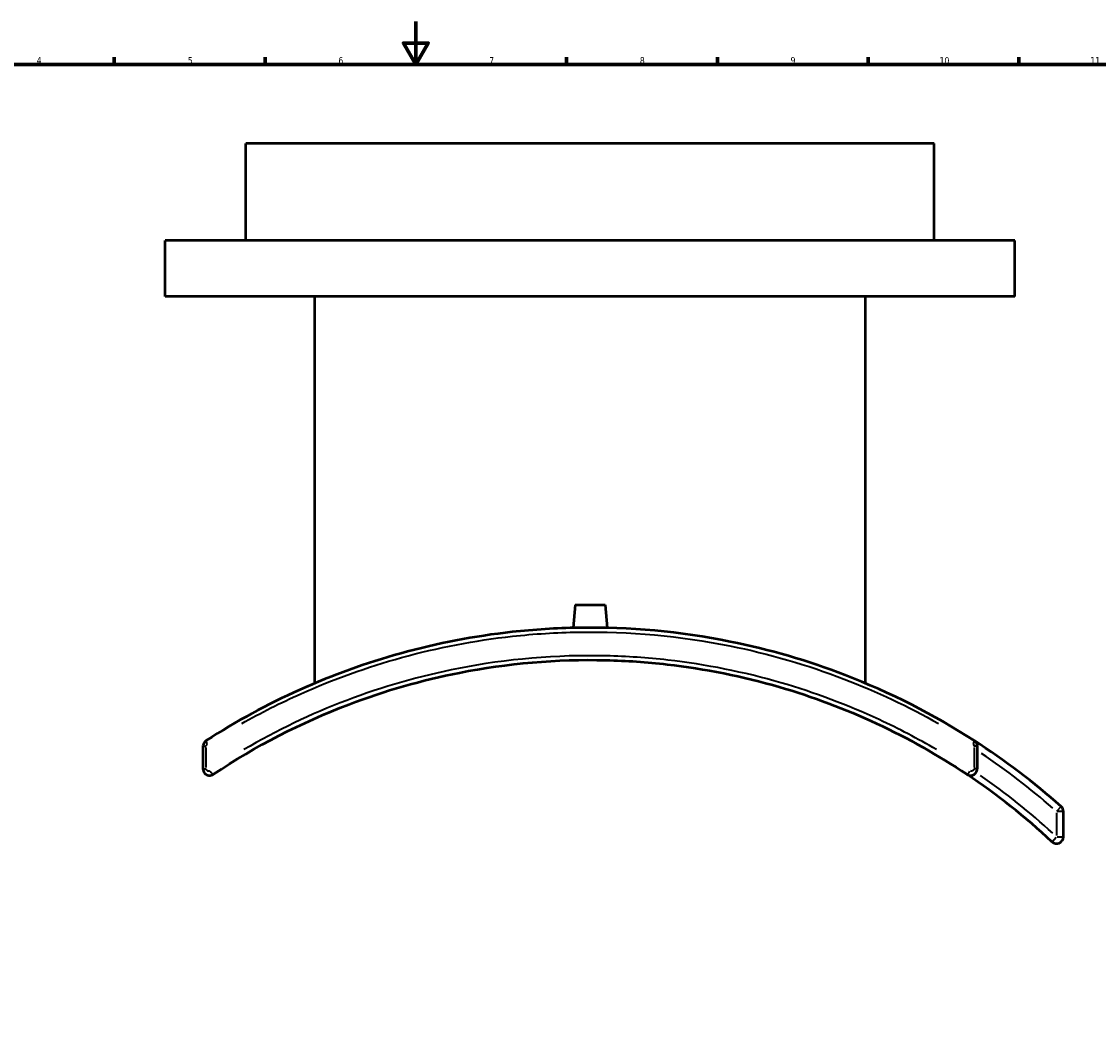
# Model space of a CAD drawing. Header units: millimetres. Extents: x -263 to 1367, y -1057 to 1215.
# Tile 5 of 8: x 237 to 738, y 132 to 594. Entities that reach past the tile are written whole.
import ezdxf

# ---------------------------------------------------------------- set-up
doc = ezdxf.new("R2010")
doc.units = ezdxf.units.MM
for name, color, linetype, lineweight in [('Border (ANSI)', 7, 'Continuous', 70), ('Visible (ANSI)', 7, 'Continuous', 50), ('Visible Narrow (ANSI)', 7, 'Continuous', 35)]:
    doc.layers.add(name, color=color, linetype=linetype, lineweight=lineweight)
doc.styles.add('Note Text (ANSI)', font='tahoma.ttf')

# ---------------------------------------------------------------- blocks, each defined once
blk = doc.blocks.new('Borders Default Border')
at = {"layer": 'Border (ANSI)'}
for p, q in [((280.33, 574), (280.33, 577.45)), ((350.42, 574), (350.42, 577.45)), ((490.58, 574), (490.58, 577.45)), ((560.67, 574), (560.67, 577.45)), ((630.75, 574), (630.75, 577.45)), ((700.83, 574), (700.83, 577.45))]:
    blk.add_line(p, q, dxfattribs=at)
at = {"layer": 'Border (ANSI)', "flags": 128}
for points in [[(420.5, 594), (420.5, 574), (414.73, 584), (426.27, 584), (420.5, 574)], [(20, 20), (20, 574), (821, 574), (821, 20), (20, 20)]]:
    blk.add_lwpolyline(points, dxfattribs=at)
at = {"layer": 'Border (ANSI)', "color": 230, "true_color": 0xff0080, "attachment_point": 7, "style": 'Note Text (ANSI)'}
for s, insert, char_height in [('4', (244.23, 574.4), 3.05), ('5', (314.48, 574.34), 3.05), ('6', (384.49, 574.34), 3.05), ('7', (454.6, 574.4), 3.05), ('8', (524.63, 574.33), 3.05), ('9', (594.7, 574.34), 3.05), ('10', (663.96, 574.34), 3.048), ('11', (734.04, 574.4), 3.048)]:
    blk.add_mtext(s, dxfattribs=dict(at, insert=insert, char_height=char_height))

msp = doc.modelspace()

# ---------------------------------------------------------------- linework, layer by layer
at = {"layer": 'Visible (ANSI)'}
for p, q in [((661.531, 537.278), (341.531, 537.278)), ((341.531, 492.278), (341.531, 537.278)), ((661.531, 492.278), (661.531, 537.278)), ((699.031, 492.278), (304.031, 492.278)), ((304.031, 466.278), (304.031, 492.278)), ((699.031, 466.278), (699.031, 492.278)), ((699.031, 466.278), (304.031, 466.278)), ((373.531, 286.443), (373.531, 466.278)), ((629.531, 286.443), (629.531, 466.278)), ((494.531, 322.878), (493.595, 312.183)), ((494.531, 322.878), (508.531, 322.878)), ((508.531, 322.878), (509.467, 312.183)), ((321.531, 257.151), (321.531, 246.746)), ((681.531, 246.746), (681.531, 257.151)), ((721.531, 215.077), (721.531, 226.833))]:
    msp.add_line(p, q, dxfattribs=at)
for centre, radius, start, end in [((501.531, -17.722), 330, 48.43616, 57.24323), ((501.531, -17.722), 315, 47.03146, 56.22935), ((718.381, 226.833), 3.15, 0, 48.43616), ((718.381, 215.077), 3.15, 227.03146, 0)]:
    msp.add_arc(centre, radius, start, end, dxfattribs=at)
for points, knots in [([(680.086, 259.8), (661.253, 271.917), (641.107, 282.16), (602.781, 296.904), (584.915, 302.111), (543.527, 310.446), (519.783, 312.624), (485.779, 312.063), (475.483, 311.41), (447.736, 308.34), (430.407, 304.999), (397.409, 295.866), (381.699, 290.199), (351.414, 276.625), (336.842, 268.72), (322.977, 259.8)], [-37.7889864, -37.7889864, -37.7889864, -37.7889864, -30.9837972, -30.9837972, -25.4205544, -25.4205544, -18.3530206, -18.3530206, -15.2796732, -15.2796732, -10.020089, -10.020089, -5.0100445, -5.0100445, 0, 0, 0, 0]), ([(326.432, 244.128), (346.01, 257.22), (367.138, 268.16), (405.989, 282.967), (423.231, 287.917), (463.174, 295.763), (486.086, 297.728), (518.408, 296.968), (527.872, 296.318), (554.951, 293.225), (572.421, 289.708), (604.974, 280.25), (620.135, 274.54), (649.313, 260.926), (663.327, 253.024), (676.63, 244.128)], [-37.6450052, -37.6450052, -37.6450052, -37.6450052, -30.4036785, -30.4036785, -24.9773727, -24.9773727, -18.0777008, -18.0777008, -15.2159638, -15.2159638, -9.8406881, -9.8406881, -4.9203441, -4.9203441, 0, 0, 0, 0]), ([(322.977, 259.8), (322.874, 259.734), (322.776, 259.662), (322.366, 259.326), (322.1, 259.003), (321.756, 258.361), (321.648, 258.058), (321.55, 257.549), (321.531, 257.35), (321.531, 257.151)], [-0.11574192, -0.11574192, -0.11574192, -0.11574192, -0.10215137, -0.10215137, -0.05675076, -0.05675076, -0.02182722, -0.02182722, 0, 0, 0, 0]), ([(681.531, 257.151), (681.531, 257.457), (681.486, 257.763), (681.258, 258.523), (681.008, 258.955), (680.501, 259.495), (680.301, 259.661), (680.086, 259.8)], [-0.11574192, -0.11574192, -0.11574192, -0.11574192, -0.08223835, -0.08223835, -0.02863264, -0.02863264, 0, 0, 0, 0]), ([(321.531, 246.746), (321.531, 246), (321.808, 245.259), (322.655, 244.269), (323.136, 243.945), (324.069, 243.627), (324.502, 243.573), (325.257, 243.632), (325.581, 243.71), (326.077, 243.915), (326.26, 244.013), (326.432, 244.128)], [-0.25246485, -0.25246485, -0.25246485, -0.25246485, -0.17071915, -0.17071915, -0.10820228, -0.10820228, -0.06011238, -0.06011238, -0.02312014, -0.02312014, 0, 0, 0, 0]), ([(676.63, 244.128), (676.768, 244.036), (676.912, 243.955), (677.653, 243.613), (678.325, 243.531), (679.479, 243.747), (679.971, 243.976), (680.696, 244.572), (680.962, 244.894), (681.307, 245.536), (681.415, 245.839), (681.512, 246.348), (681.531, 246.547), (681.531, 246.746)], [-0.25246486, -0.25246486, -0.25246486, -0.25246486, -0.23400864, -0.23400864, -0.16117359, -0.16117359, -0.10215227, -0.10215227, -0.05675126, -0.05675126, -0.02182741, -0.02182741, 0, 0, 0, 0])]:
    msp.add_open_spline(points, degree=3, knots=knots, dxfattribs=at)
at = {"layer": 'Visible Narrow (ANSI)'}
for p, q in [((321.536, 257.151), (322.945, 257.151)), ((323.075, 247.267), (323.075, 256.631)), ((679.988, 256.631), (679.988, 247.267)), ((681.527, 257.151), (680.117, 257.151)), ((321.536, 246.746), (322.945, 246.746)), ((681.527, 246.746), (680.117, 246.746)), ((718.381, 226.245), (718.381, 215.665)), ((718.545, 227.018), (720.465, 229.182)), ((721.522, 226.833), (718.628, 226.833)), ((716.241, 212.78), (718.213, 214.897)), ((718.628, 215.077), (721.522, 215.077))]:
    msp.add_line(p, q, dxfattribs=at)
for radius, start, end in [(326.85, 48.84356, 56.17677), (318.15, 47.46299, 55.23053)]:
    msp.add_arc((501.531, -17.722), radius, start, end, dxfattribs=at)
for centre, major_axis, ratio, start_param, end_param in [((324.059, 258.118), (-1.082, 1.682), 0.1928304, 0.0723681, 1.374994), ((679.003, 258.118), (1.082, 1.682), 0.1928304, 4.9081913, 6.2108172), ((325.32, 245.79), (1.112, -1.663), 0.1893091, 4.6713036, 6.1983494), ((677.742, 245.79), (-1.112, -1.663), 0.1893091, 0.0848359, 1.6118817)]:
    msp.add_ellipse(centre, major_axis=major_axis, ratio=ratio, start_param=start_param, end_param=end_param, dxfattribs=at)
for points, knots in [([(339.529, 267.713), (348.454, 272.753), (357.632, 277.385), (382.12, 288.333), (397.775, 293.966), (430.657, 303.043), (447.925, 306.364), (475.575, 309.415), (485.835, 310.064), (519.719, 310.622), (543.38, 308.457), (584.622, 300.172), (602.425, 294.998), (634.782, 282.581), (649.472, 275.652), (663.532, 267.713)], [1.8894493, 1.8894493, 1.8894493, 1.8894493, 5.0100445, 5.0100445, 10.020089, 10.020089, 15.2796732, 15.2796732, 18.3530206, 18.3530206, 25.4205544, 25.4205544, 30.9837972, 30.9837972, 35.899537, 35.899537, 35.899537, 35.899537]), ([(662.483, 255.62), (653.869, 260.666), (645.002, 265.316), (621.195, 276.396), (605.897, 282.142), (573.054, 291.66), (555.428, 295.199), (528.107, 298.312), (518.559, 298.966), (485.948, 299.731), (462.832, 297.754), (422.532, 289.858), (405.136, 284.876), (371.762, 272.189), (355.777, 264.52), (340.58, 255.62)], [1.8822503, 1.8822503, 1.8822503, 1.8822503, 4.9203441, 4.9203441, 9.8406881, 9.8406881, 15.2159638, 15.2159638, 18.0777008, 18.0777008, 24.9773727, 24.9773727, 30.4036785, 30.4036785, 35.7627549, 35.7627549, 35.7627549, 35.7627549]), ([(323.076, 257.209), (323.079, 257.262), (323.085, 257.315), (323.117, 257.482), (323.157, 257.593), (323.283, 257.827), (323.38, 257.945), (323.516, 258.056), (323.536, 258.071), (323.557, 258.086)], [0.0057871, 0.0057871, 0.0057871, 0.0057871, 0.02182722, 0.02182722, 0.05675076, 0.05675076, 0.10215137, 0.10215137, 0.10995482, 0.10995482, 0.10995482, 0.10995482]), ([(679.506, 258.086), (679.567, 258.042), (679.624, 257.993), (679.796, 257.809), (679.888, 257.652), (679.966, 257.393), (679.982, 257.301), (679.986, 257.209)], [0.0057871, 0.0057871, 0.0057871, 0.0057871, 0.02863264, 0.02863264, 0.08223835, 0.08223835, 0.10995482, 0.10995482, 0.10995482, 0.10995482]), ([(324.762, 245.727), (324.731, 245.711), (324.7, 245.697), (324.557, 245.638), (324.438, 245.609), (324.162, 245.588), (324.004, 245.608), (323.662, 245.724), (323.486, 245.842), (323.203, 246.172), (323.108, 246.392), (323.082, 246.621)], [0.01262325, 0.01262325, 0.01262325, 0.01262325, 0.02312014, 0.02312014, 0.06011238, 0.06011238, 0.10820228, 0.10820228, 0.17071915, 0.17071915, 0.23984161, 0.23984161, 0.23984161, 0.23984161]), ([(679.981, 246.62), (679.977, 246.59), (679.973, 246.56), (679.945, 246.415), (679.906, 246.305), (679.779, 246.07), (679.682, 245.952), (679.417, 245.735), (679.236, 245.652), (678.814, 245.573), (678.568, 245.603), (678.335, 245.71), (678.317, 245.719), (678.301, 245.727)], [0.01262324, 0.01262324, 0.01262324, 0.01262324, 0.02182741, 0.02182741, 0.05675126, 0.05675126, 0.10215227, 0.10215227, 0.16117359, 0.16117359, 0.23400864, 0.23400864, 0.23984162, 0.23984162, 0.23984162, 0.23984162])]:
    msp.add_open_spline(points, degree=3, knots=knots, dxfattribs=at)

# ---------------------------------------------------------------- block references
msp.add_blockref('Borders Default Border', (0, 0))

doc.saveas('drawing.dxf')
